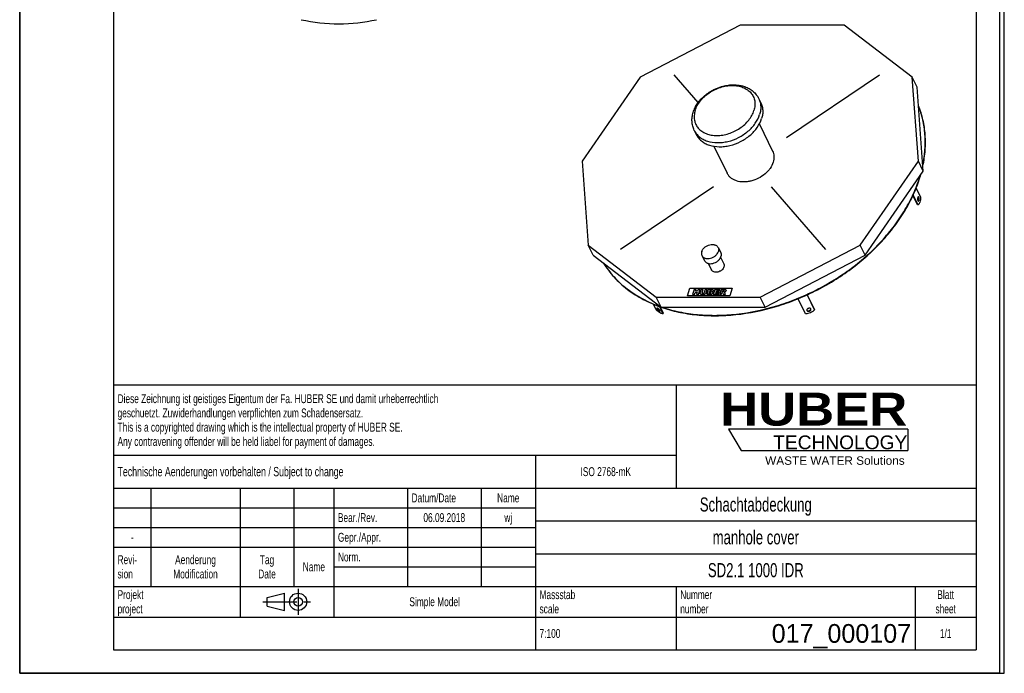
# Model space of a CAD drawing. Header units: millimetres. Extents: x 0 to 3000, y 0 to 4243.
# Tile 1 of 2: x 0 to 3000, y 0 to 1991. Entities that reach past the tile are written whole.
import ezdxf

# ---------------------------------------------------------------- set-up
doc = ezdxf.new("R2010")
doc.units = ezdxf.units.MM
doc.header["$LTSCALE"] = 276.571429
doc.linetypes.add('CENTER', pattern=[0.6, 0.375, -0.075, 0.075, -0.075])
doc.layers.get('0').update_dxf_attribs({"linetype": 'CONTINUOUS'})
for name, color, linetype in [('_ACHSEN', 7, 'CONTINUOUS'), ('_KURVEN', 7, 'CONTINUOUS'), ('_ZEICHNUNGSELEM', 7, 'CONTINUOUS'), ('HUBER_Logo_BL0', 7, 'CONTINUOUS')]:
    doc.layers.add(name, color=color, linetype=linetype)
doc.styles.get("Standard").update_dxf_attribs({"font": 'txt', "width": 0.7})
doc.styles.add('TEXTSTYLE_2', font='ariblk.ttf')
doc.styles.add('TEXTSTYLE_3', font='arial.ttf')
doc.styles.add('TEXTSTYLE_5', font='txt')

# ---------------------------------------------------------------- blocks, each defined once
blk = doc.blocks.new('HUBER_LOGO_BL0', base_point=(2436.9, 721.1))
at = {"layer": 'HUBER_Logo_BL0', "color": 5, "linetype": 'Continuous'}
for p, q in [((2706, 743.2), (2159.6, 743.2)), ((2159.6, 743.2), (2198.2, 678.9)), ((2706, 743.2), (2706, 678.9)), ((2198.2, 678.9), (2706, 678.9))]:
    blk.add_line(p, q, dxfattribs=at)
at = {"layer": 'HUBER_Logo_BL0', "color": 2, "linetype": 'Continuous', "attachment_point": 3, "line_spacing_factor": 0.78}
for s, insert, char_height, width, style in [('HUBER\\P\\Farial.ttf;\\H41.7857142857;TECHNOLOGY ', (2704.5, 854.8), 100.286, 553.817, 'TEXTSTYLE_2'), ('WASTE WATER Solutions', (2696.5, 660.9), 25.714, 424.334, 'TEXTSTYLE_3')]:
    blk.add_mtext(s, dxfattribs=dict(at, insert=insert, char_height=char_height, width=width, style=style))
blk = doc.blocks.new('PROJEKTIONSMETHODE_1_BL1', base_point=(814.3, 217.9))
at = {"color": 2, "linetype": 'Continuous'}
for p, q in [((754, 231), (806.4, 244)), ((806.4, 191.7), (806.4, 244)), ((754, 204.8), (754, 231)), ((754, 204.8), (806.4, 191.7))]:
    blk.add_line(p, q, dxfattribs=at)
at = {"color": 2, "linetype": 'CENTER'}
for p, q in [((848.3, 257.1), (848.3, 178.6)), ((741, 217.9), (887.6, 217.9))]:
    blk.add_line(p, q, dxfattribs=at)
at = {"color": 2, "linetype": 'Continuous'}
for radius in [26.2, 13.1]:
    blk.add_circle((848.3, 217.9), radius, dxfattribs=at)
blk = doc.blocks.new('*T5')
at = {"color": 3, "linetype": 'Continuous'}
for p, q in [((0, 0), (2628.6, 0)), ((0, 0), (0, -807.1)), ((1714.3, 0), (1714.3, -314.3)), ((2628.6, 0), (2628.6, -807.1)), ((0, -214.3), (1714.3, -214.3)), ((1285.7, -214.3), (1285.7, -807.1)), ((0, -314.3), (2628.6, -314.3)), ((114.3, -314.3), (114.3, -614.3)), ((385.7, -314.3), (385.7, -707.1)), ((550, -314.3), (550, -614.3)), ((671.4, -314.3), (671.4, -707.1)), ((895.7, -314.3), (895.7, -614.3)), ((1120, -314.3), (1120, -614.3)), ((0, -374.3), (1285.7, -374.3)), ((1285.7, -414.3), (2628.6, -414.3)), ((0, -434.3), (1285.7, -434.3)), ((0, -494.3), (1285.7, -494.3)), ((1285.7, -514.3), (2628.6, -514.3)), ((671.4, -554.3), (1285.7, -554.3)), ((0, -614.3), (2628.6, -614.3)), ((1714.3, -614.3), (1714.3, -807.1)), ((2442.9, -614.3), (2442.9, -807.1)), ((0, -707.1), (2628.6, -707.1)), ((0, -807.1), (2628.6, -807.1))]:
    blk.add_line(p, q, dxfattribs=at)
at = {"layer": '_ZEICHNUNGSELEM', "color": 2, "linetype": 'Continuous', "line_spacing_factor": 0.96}
for s, insert, char_height, width, attachment_point in [('Diese Zeichnung ist geistiges Eigentum der Fa. HUBER SE und damit urheberrechtlich \\Pgeschuetzt. Zuwiderhandlungen verpflichten zum Schadensersatz.\\PThis is a copyrighted drawing which is the intellectual property of HUBER SE.\\PAny contravening offender will be held liabel for payment of damages.', (12.5, -28.4), 27.143, 3164.082, 1), ('Technische Aenderungen vorbehalten / Subject to change', (12.5, -250), 28.571, 2178.231, 1), ('ISO 2768-mK', (1500, -250.7), 27.143, 475.646, 2), ('Datum/Date', (908.2, -330.7), 27.14, 417.483, 1), ('Name', (1202.9, -330.7), 27.14, 180.952, 2), ('Schachtabdeckung', (1957.1, -342.9), 42.857, 971.429, 2), ('Bear./Rev.', (683.9, -390.7), 27.14, 389.048, 1), ('wj', (1202.9, -390.7), 27.14, 91.769, 2), ('06.09.2018', (1007.9, -390.7), 27.14, 401.973, 2), ('Gepr./Appr.', (683.9, -450.7), 27.143, 427.823, 1), ('manhole cover', (1957.1, -442.9), 42.857, 806.122, 2), ('-', (57.1, -450.7), 27.1, 49.116, 2), ('Revi-\\Psion', (12.5, -519), 27.14, 197.755, 1), ('Aenderung\\PModification', (250, -519), 27.143, 422.653, 2), ('Tag\\PDate', (467.9, -519), 27.14, 157.687, 2), ('Norm. ', (683.9, -510.7), 27.14, 250.748, 1), ('Name', (610.7, -540.7), 27.14, 180.952, 2), ('SD2.1 1000 IDR', (1957.1, -542.9), 42.857, 912.245, 2), ('Projekt\\Pproject', (12.5, -625.4), 27.14, 262.381, 1), ('Massstab\\Pscale', (1298.2, -625.4), 27.14, 320.544, 1), ('Nummer\\Pnumber', (1726.8, -625.4), 27.14, 266.259, 1), ('Blatt\\Psheet', (2535.7, -625.4), 27.14, 186.122, 2), ('Simple Model', (978.6, -647.1), 27.143, 469.184, 2), ('7:100', (1298.2, -743.6), 27.14, 188.707, 1), ('1/1', (2535.7, -743.6), 27.14, 113.741, 2)]:
    blk.add_mtext(s, dxfattribs=dict(at, insert=insert, char_height=char_height, width=width, attachment_point=attachment_point))
at = {"layer": '_ZEICHNUNGSELEM', "color": 2, "linetype": 'Continuous', "insert": (2430.4, -728.6), "char_height": 57.14, "width": 904.762, "attachment_point": 3, "line_spacing_factor": 0.96, "style": 'TEXTSTYLE_5'}
blk.add_mtext('017_000107', dxfattribs=at)

msp = doc.modelspace()

# ---------------------------------------------------------------- linework, layer by layer
at = {"color": 7, "linetype": 'Continuous'}
for p, q in [((0, 0), (0, 4242.86)), ((0, 0), (0, 4242.86)), ((3000, 0), (3000, 4242.86)), ((3000, 0), (3000, 4242.86)), ((2195.62, 1974.5), (1890.55, 1816.23)), ((2512.25, 1974.5), (2195.62, 1974.5)), ((2719.5, 1816.23), (2512.25, 1974.5)), ((1890.55, 1816.23), (1713.57, 1560.12)), ((2734.45, 1785.77), (2719.5, 1816.23)), ((2738.2, 1560.12), (2719.5, 1816.23)), ((2753.15, 1529.67), (2734.45, 1785.77)), ((1713.57, 1560.12), (1732.27, 1304.02)), ((2561.22, 1304.02), (2738.2, 1560.12)), ((2753.15, 1529.67), (2738.2, 1560.12)), ((2576.16, 1273.56), (2753.15, 1529.67)), ((1747.22, 1273.56), (1732.27, 1304.02)), ((1732.27, 1304.02), (1939.52, 1145.74)), ((2256.15, 1145.74), (2561.22, 1304.02)), ((2576.16, 1273.56), (2561.22, 1304.02)), ((1747.22, 1273.56), (1954.47, 1115.29)), ((2271.09, 1115.29), (2576.16, 1273.56)), ((1939.52, 1145.74), (2256.15, 1145.74)), ((1954.47, 1115.29), (1939.52, 1145.74)), ((2271.09, 1115.29), (2256.15, 1145.74)), ((1954.47, 1115.29), (2271.09, 1115.29)), ((0, 0), (3000, 0)), ((0, 0), (3000, 0))]:
    msp.add_line(p, q, dxfattribs=at)
at = {"color": 3, "linetype": 'Continuous'}
for p, q in [((2985.71, 4214.29), (2985.71, 0)), ((0, 2121.43), (0, 0)), ((2985.71, 0), (0, 0))]:
    msp.add_line(p, q, dxfattribs=at)
at = {"color": 5, "linetype": 'Continuous'}
for p, q in [((285.71, 4142.86), (285.71, 71.43)), ((2914.29, 4142.86), (2914.29, 71.43)), ((285.71, 71.43), (2914.29, 71.43))]:
    msp.add_line(p, q, dxfattribs=at)
at = {"color": 7, "linetype": 'Continuous'}
for centre, radius, start, end in [((972.5, 2516.03), 537.5, 257.63202, 282.36798), ((2352.12, 1632.05), 408.42, 342.82707, 343.48005), ((2353.81, 1630.47), 407.3, 342.82668, 344.02445)]:
    msp.add_arc(centre, radius, start, end, dxfattribs=at)
for points, knots in [([(2752.05, 1545.23), (2755.39, 1561.08), (2759.97, 1592.73), (2760.08, 1632.41), (2756.68, 1663.19), (2752.44, 1685.61), (2746.52, 1707.45), (2741.45, 1721.6), (2738.65, 1728.54)], [0, 0, 0, 0, 0.2606351, 0.5127388, 0.636264, 0.7584306, 0.8795611, 1, 1, 1, 1]), ([(2751.82, 1548.32), (2755.02, 1563.88), (2759.39, 1594.93), (2759.44, 1633.85), (2756.11, 1664.05), (2750.66, 1693.27), (2744.09, 1714.57), (2738.65, 1728.26)], [0, 0, 0, 0, 0.2604762, 0.5126078, 0.6361945, 0.7584422, 1, 1, 1, 1]), ([(1954.43, 1115.21), (1971.57, 1109.25), (2007.35, 1099.36), (2063.37, 1090.75), (2122.02, 1088.18), (2203.49, 1092.9), (2285.66, 1109.79), (2365.73, 1137.58), (2424.6, 1163.95), (2480.93, 1195.29), (2550.94, 1242.66), (2613.4, 1298.21), (2665.56, 1360.45), (2698.24, 1408.78), (2724.45, 1458.58), (2737.62, 1493.01), (2742.94, 1510.21)], [0, 0, 0, 0, 0.056341, 0.1149104, 0.1756111, 0.2382394, 0.3679041, 0.4343045, 0.5011219, 0.5678955, 0.6341662, 0.7633353, 0.8256191, 0.8859294, 0.9440813, 1, 1, 1, 1]), ([(1957.24, 1115.28), (1974.41, 1109.48), (2010.2, 1099.89), (2066.17, 1091.68), (2124.69, 1089.47), (2205.89, 1094.59), (2287.72, 1111.77), (2367.39, 1139.74), (2425.94, 1166.18), (2481.94, 1197.54), (2551.52, 1244.86), (2613.58, 1300.28), (2665.4, 1362.31), (2697.88, 1410.45), (2723.93, 1460.05), (2737.04, 1494.32), (2742.33, 1511.46)], [0, 0, 0, 0, 0.05646, 0.1151354, 0.1759228, 0.2386148, 0.3683355, 0.4347287, 0.5015197, 0.5682516, 0.6344695, 0.7635199, 0.8257456, 0.8860043, 0.9441135, 1, 1, 1, 1]), ([(1778.45, 1249.68), (1783.15, 1242.08), (1793.3, 1227.25), (1810.64, 1206.43), (1830.05, 1187.06), (1858.82, 1163.06), (1899.72, 1137.15), (1935.65, 1121.73), (1954.43, 1115.21)], [0, 0, 0, 0, 0.1187033, 0.2384207, 0.3596152, 0.4827063, 0.7357609, 1, 1, 1, 1]), ([(1778.78, 1249.42), (1783.45, 1241.96), (1793.53, 1227.42), (1810.68, 1206.99), (1829.83, 1187.96), (1858.17, 1164.37), (1898.37, 1138.84), (1933.65, 1123.56), (1952.08, 1117.06)], [0, 0, 0, 0, 0.1187672, 0.2385565, 0.3598151, 0.4829479, 0.7359802, 1, 1, 1, 1])]:
    msp.add_open_spline(points, degree=3, knots=knots, dxfattribs=at)
at = {"layer": '_ACHSEN', "color": 7, "linetype": 'Continuous'}
for p, q in [((2251.97, 1750.42), (2258.07, 1737.99)), ((2055.37, 1653.94), (2061.47, 1641.51)), ((2253.63, 1673.26), (2294.04, 1590.91)), ((2115.39, 1605.41), (2155.79, 1523.07)), ((2731.42, 1477.76), (2744.81, 1450.48)), ((2735.71, 1426.98), (2721.76, 1455.4)), ((2737.55, 1426.98), (2722.66, 1457.32)), ((2737.55, 1426.98), (2735.71, 1426.98)), ((2128.21, 1296.91), (2135.83, 1281.37)), ((2078.83, 1272.68), (2086.46, 1257.14)), ((2135.74, 1267.26), (2145.43, 1247.52)), ((2097.68, 1248.58), (2107.36, 1228.84)), ((2393.99, 1095.36), (2371.6, 1140.98)), ((2399.11, 1152.83), (2421.55, 1107.11)), ((2399.25, 1152.89), (2421.05, 1108.47)), ((1939.39, 1107.11), (1931.02, 1124.18)), ((1949, 1117.14), (1959.69, 1095.36)), ((1951.43, 1116.3), (1961.03, 1096.72)), ((1959.69, 1095.36), (1961.03, 1096.72)), ((2398.63, 1105.2), (2398.75, 1104.91)), ((2410.82, 1109.71), (2410.69, 1110)), ((2421.55, 1107.11), (2421.05, 1108.47))]:
    msp.add_line(p, q, dxfattribs=at)
for points, knots in [([(2052.06, 1708.65), (2053.55, 1713.46), (2057.4, 1722.99), (2065.4, 1736.39), (2075.45, 1748.86), (2091.35, 1764.05), (2114.83, 1779.37), (2141.21, 1788.89), (2162.94, 1792.46), (2178.99, 1793), (2194.56, 1791.35), (2209.29, 1787.47), (2222.84, 1781.36), (2234.82, 1773.07), (2244.81, 1762.73), (2249.89, 1754.65), (2251.97, 1750.42)], [0, 0, 0, 0, 0.0602779, 0.1223036, 0.1860801, 0.2514014, 0.3847444, 0.5182103, 0.583671, 0.6476191, 0.7098281, 0.7702795, 0.8291551, 0.8867904, 0.943598, 1, 1, 1, 1]), ([(2258.07, 1737.99), (2259.8, 1734.45), (2262.57, 1726.92), (2264.36, 1714.86), (2263.79, 1702.27), (2261.91, 1693.91), (2260.62, 1689.75)], [0, 0, 0, 0, 0.2390843, 0.4829162, 0.7355749, 1, 1, 1, 1]), ([(2055.37, 1653.94), (2053.34, 1658.07), (2050.12, 1666.78), (2048.01, 1680.62), (2048.58, 1694.78), (2050.65, 1704.08), (2052.06, 1708.65)], [0, 0, 0, 0, 0.2457505, 0.4931759, 0.7440195, 1, 1, 1, 1]), ([(2061.47, 1641.51), (2063.31, 1637.75), (2067.92, 1630.52), (2077.13, 1621.3), (2088.43, 1613.85), (2106.26, 1606.34), (2126.64, 1603.36), (2147.78, 1604.49), (2170, 1608.5), (2191.68, 1616.6), (2211.58, 1628.19), (2225.27, 1638.44), (2237.32, 1649.99), (2250.48, 1666.28), (2257.68, 1680.21), (2260.62, 1689.75)], [0, 0, 0, 0, 0.0507341, 0.1026056, 0.156572, 0.2132894, 0.3355468, 0.401113, 0.468898, 0.6080342, 0.677985, 0.7469976, 0.8142995, 0.8792374, 1, 1, 1, 1]), ([(2294.04, 1590.91), (2295.26, 1588.43), (2297.21, 1583.13), (2298.47, 1574.65), (2298.07, 1565.79), (2296.74, 1559.92), (2295.84, 1556.99)], [0, 0, 0, 0, 0.2390843, 0.4829162, 0.7355749, 1, 1, 1, 1]), ([(2295.84, 1556.99), (2293.77, 1550.28), (2288.71, 1540.49), (2279.45, 1529.03), (2268.04, 1518.1), (2251.12, 1506.96), (2232.12, 1499.86), (2216.48, 1497.03), (2201.62, 1496.24), (2187.29, 1498.34), (2174.75, 1503.62), (2166.81, 1508.85), (2160.33, 1515.34), (2157.09, 1520.42), (2155.79, 1523.07)], [0, 0, 0, 0, 0.1207912, 0.1857443, 0.2530621, 0.3918222, 0.5309912, 0.5987922, 0.6643739, 0.7866602, 0.843391, 0.8973702, 0.949254, 1, 1, 1, 1]), ([(2738.13, 1451.45), (2738, 1451.45), (2737.71, 1451.39), (2737.33, 1451.14), (2736.97, 1450.75), (2736.49, 1450), (2736.03, 1448.76), (2735.69, 1447.03), (2735.56, 1445.11), (2735.65, 1443.18), (2735.96, 1441.4), (2736.33, 1440.32), (2736.56, 1439.85)], [0, 0, 0, 0, 0.0313934, 0.066536, 0.1078921, 0.1565391, 0.2753624, 0.4178848, 0.5738379, 0.7308845, 0.8765311, 1, 1, 1, 1]), ([(2737.86, 1450.04), (2737.81, 1450.13), (2737.63, 1450.48), (2737.41, 1450.8), (2737.21, 1451)], [0, 0, 0, 0, 0.2785613, 1, 1, 1, 1]), ([(2737.21, 1438.89), (2737.44, 1439.13), (2737.87, 1439.77), (2738.32, 1440.95), (2738.64, 1442.39), (2738.88, 1444.54), (2738.79, 1446.73), (2738.37, 1448.75), (2738.05, 1449.65), (2737.86, 1450.04)], [0, 0, 0, 0, 0.0866244, 0.1962619, 0.3252347, 0.4670216, 0.7561982, 0.8873802, 1, 1, 1, 1]), ([(2744.81, 1450.48), (2744.78, 1447.85), (2744.43, 1442.83), (2743.2, 1436.88), (2741.74, 1432.78), (2740.52, 1430.31), (2739.17, 1428.35), (2738.1, 1427.35), (2737.55, 1426.98)], [0, 0, 0, 0, 0.312244, 0.5953876, 0.7190434, 0.8279917, 0.9213976, 1, 1, 1, 1]), ([(2739.7, 1450.04), (2739.6, 1450.25), (2739.39, 1450.62), (2739, 1451.08), (2738.58, 1451.37), (2738.27, 1451.45), (2738.13, 1451.45)], [0, 0, 0, 0, 0.3159474, 0.5820841, 0.8045574, 1, 1, 1, 1]), ([(2738.13, 1438.45), (2738.26, 1438.45), (2738.54, 1438.51), (2738.93, 1438.75), (2739.29, 1439.14), (2739.76, 1439.89), (2740.22, 1441.13), (2740.57, 1442.86), (2740.7, 1444.78), (2740.6, 1446.71), (2740.3, 1448.49), (2739.93, 1449.57), (2739.7, 1450.04)], [0, 0, 0, 0, 0.0313934, 0.066536, 0.1078921, 0.1565391, 0.2753624, 0.4178848, 0.5738379, 0.7308845, 0.8765311, 1, 1, 1, 1]), ([(2736.56, 1439.85), (2736.66, 1439.64), (2736.87, 1439.27), (2737.26, 1438.81), (2737.67, 1438.52), (2737.99, 1438.45), (2738.13, 1438.45)], [0, 0, 0, 0, 0.3159474, 0.5820841, 0.8045574, 1, 1, 1, 1]), ([(2078.19, 1284.8), (2078.93, 1287.19), (2081.38, 1291.94), (2085.99, 1296.88), (2090.5, 1300.26), (2095.51, 1303.17), (2102.22, 1305.68), (2109.21, 1306.54), (2114.52, 1306.1), (2118.16, 1305.24), (2121.44, 1303.86), (2124.27, 1301.99), (2126.59, 1299.67), (2127.74, 1297.86), (2128.21, 1296.91)], [0, 0, 0, 0, 0.1207864, 0.2527778, 0.321804, 0.3917686, 0.5309321, 0.664042, 0.7268775, 0.7866686, 0.8433971, 0.8973742, 0.9492559, 1, 1, 1, 1]), ([(2128.21, 1296.91), (2128.64, 1296.02), (2129.34, 1294.13), (2129.95, 1290.03), (2129.48, 1286.83), (2128.85, 1284.8)], [0, 0, 0, 0, 0.2395658, 0.4838887, 1, 1, 1, 1]), ([(2078.19, 1284.8), (2077.56, 1282.76), (2077.09, 1279.57), (2077.7, 1275.46), (2078.4, 1273.57), (2078.83, 1272.68)], [0, 0, 0, 0, 0.5161113, 0.7604342, 1, 1, 1, 1]), ([(2078.83, 1272.68), (2079.29, 1271.74), (2080.45, 1269.92), (2082.77, 1267.61), (2085.6, 1265.74), (2088.88, 1264.36), (2092.52, 1263.49), (2097.83, 1263.05), (2104.81, 1263.92), (2111.53, 1266.43), (2116.53, 1269.34), (2121.04, 1272.72), (2125.65, 1277.65), (2128.11, 1282.4), (2128.85, 1284.8)], [0, 0, 0, 0, 0.0507441, 0.1026258, 0.1566029, 0.2133314, 0.2731225, 0.335958, 0.4690679, 0.6082314, 0.678196, 0.7472222, 0.8792136, 1, 1, 1, 1]), ([(2086.46, 1257.14), (2086.92, 1256.2), (2088.08, 1254.38), (2090.39, 1252.07), (2093.23, 1250.19), (2096.51, 1248.81), (2100.15, 1247.95), (2105.45, 1247.51), (2112.44, 1248.38), (2119.16, 1250.89), (2124.16, 1253.8), (2128.67, 1257.18), (2133.28, 1262.11), (2135.73, 1266.86), (2136.47, 1269.26)], [0, 0, 0, 0, 0.0507441, 0.1026258, 0.1566029, 0.2133314, 0.2731225, 0.335958, 0.4690679, 0.6082314, 0.678196, 0.7472222, 0.8792136, 1, 1, 1, 1]), ([(2135.83, 1281.37), (2136.27, 1280.48), (2136.96, 1278.59), (2137.57, 1274.49), (2137.1, 1271.29), (2136.47, 1269.26)], [0, 0, 0, 0, 0.2395658, 0.4838887, 1, 1, 1, 1]), ([(2145.92, 1238.18), (2145.35, 1236.33), (2143.46, 1232.67), (2139.91, 1228.87), (2136.43, 1226.26), (2132.57, 1224.01), (2127.39, 1222.08), (2121.06, 1221.3), (2115.19, 1222.14), (2111.04, 1224.28), (2108.61, 1226.71), (2107.72, 1228.11), (2107.36, 1228.84)], [0, 0, 0, 0, 0.120885, 0.2529841, 0.3220667, 0.3920884, 0.5313656, 0.6645841, 0.7869655, 0.8972904, 0.9492145, 1, 1, 1, 1]), ([(2145.43, 1247.52), (2145.76, 1246.83), (2146.3, 1245.37), (2146.77, 1242.21), (2146.41, 1239.75), (2145.92, 1238.18)], [0, 0, 0, 0, 0.2395658, 0.4838887, 1, 1, 1, 1]), ([(1941.87, 1112.02), (1941.78, 1111.93), (1941.66, 1111.67), (1941.67, 1111.2), (1941.81, 1110.62), (1941.99, 1110.22), (1942.1, 1110)], [0, 0, 0, 0, 0.1693051, 0.3817417, 0.6574062, 1, 1, 1, 1]), ([(1950.89, 1104.91), (1950.67, 1105.37), (1950.07, 1106.33), (1948.97, 1107.72), (1947.65, 1109.1), (1946.24, 1110.33), (1945.03, 1111.2), (1944.12, 1111.72), (1943.52, 1112), (1942.98, 1112.17), (1942.52, 1112.24), (1942.14, 1112.21), (1941.94, 1112.09), (1941.87, 1112.02)], [0, 0, 0, 0, 0.1275651, 0.2782049, 0.4398875, 0.5992188, 0.7430864, 0.8056565, 0.8604679, 0.9068316, 0.9446349, 0.9747798, 1, 1, 1, 1]), ([(1943.13, 1112.12), (1943.14, 1112.06), (1943.23, 1111.8), (1943.34, 1111.54), (1943.44, 1111.35)], [0, 0, 0, 0, 0.2290231, 1, 1, 1, 1]), ([(1943.44, 1111.35), (1943.61, 1111), (1944.05, 1110.26), (1945.17, 1108.74), (1946.86, 1106.94), (1948.73, 1105.41), (1950.2, 1104.53), (1950.88, 1104.23), (1951.2, 1104.14)], [0, 0, 0, 0, 0.1106331, 0.2390333, 0.5229681, 0.7943935, 0.9081021, 1, 1, 1, 1]), ([(2410.69, 1110), (2410.56, 1110.26), (2410.22, 1110.76), (2409.25, 1111.6), (2407.57, 1112.23), (2405.27, 1112.28), (2402.92, 1111.68), (2400.8, 1110.51), (2399.21, 1108.91), (2398.47, 1107.3), (2398.4, 1106.05), (2398.53, 1105.47), (2398.63, 1105.2)], [0, 0, 0, 0, 0.051307, 0.1051628, 0.2241512, 0.3594151, 0.5042194, 0.6480076, 0.780601, 0.8964556, 0.9491949, 1, 1, 1, 1]), ([(2398.45, 1105.91), (2398.76, 1105.45), (2399.68, 1104.63), (2401.51, 1104.03), (2403.63, 1103.99), (2405.8, 1104.51), (2407.79, 1105.53), (2409.38, 1106.93), (2410.38, 1108.58), (2410.55, 1109.8), (2410.49, 1110.35)], [0, 0, 0, 0, 0.1048756, 0.2239488, 0.3575446, 0.4998831, 0.6422461, 0.7759077, 0.8950641, 1, 1, 1, 1]), ([(1959.69, 1095.36), (1959.15, 1095.27), (1957.89, 1095.31), (1955.87, 1095.82), (1953.53, 1096.78), (1950.94, 1098.15), (1948.16, 1099.92), (1944.18, 1102.82), (1941.29, 1105.32), (1939.39, 1107.11)], [0, 0, 0, 0, 0.0686659, 0.1553357, 0.2607502, 0.3838241, 0.522397, 0.6735982, 1, 1, 1, 1]), ([(1942.1, 1110), (1942.32, 1109.53), (1942.92, 1108.58), (1944.02, 1107.18), (1945.34, 1105.81), (1946.75, 1104.57), (1947.95, 1103.71), (1948.87, 1103.18), (1949.47, 1102.91), (1950, 1102.73), (1950.46, 1102.66), (1950.84, 1102.7), (1951.05, 1102.81), (1951.12, 1102.88)], [0, 0, 0, 0, 0.1275651, 0.2782049, 0.4398875, 0.5992188, 0.7430864, 0.8056565, 0.8604679, 0.9068316, 0.9446349, 0.9747798, 1, 1, 1, 1]), ([(1951.12, 1102.88), (1951.2, 1102.97), (1951.33, 1103.23), (1951.32, 1103.7), (1951.17, 1104.28), (1951, 1104.69), (1950.89, 1104.91)], [0, 0, 0, 0, 0.1693051, 0.3817417, 0.6574062, 1, 1, 1, 1]), ([(2421.55, 1107.11), (2420, 1105.19), (2416.21, 1101.67), (2409.38, 1097.85), (2401.81, 1095.56), (2396.54, 1095.19), (2393.99, 1095.36)], [0, 0, 0, 0, 0.2392544, 0.494328, 0.7524341, 1, 1, 1, 1]), ([(2398.75, 1104.91), (2398.88, 1104.64), (2399.22, 1104.14), (2400.19, 1103.31), (2401.88, 1102.67), (2404.17, 1102.62), (2406.53, 1103.22), (2408.64, 1104.4), (2410.24, 1105.99), (2410.97, 1107.6), (2411.04, 1108.85), (2410.92, 1109.44), (2410.82, 1109.71)], [0, 0, 0, 0, 0.051307, 0.1051628, 0.2241512, 0.3594151, 0.5042194, 0.6480076, 0.780601, 0.8964556, 0.9491949, 1, 1, 1, 1])]:
    msp.add_open_spline(points, degree=3, knots=knots, dxfattribs=at)
at = {"layer": '_ACHSEN', "color": 9, "linetype": 'Continuous'}
for points, knots in [([(2058.04, 1714.38), (2059.63, 1719.53), (2064.07, 1729.81), (2073.68, 1744.09), (2086.08, 1757.23), (2105.77, 1772.62), (2128.75, 1783.73), (2153, 1789.58), (2170.94, 1791.11), (2188.03, 1789.72), (2203.64, 1785.46), (2217.19, 1778.42), (2228.11, 1768.82), (2235.89, 1757.01), (2240.17, 1743.5), (2240.77, 1728.93), (2238.82, 1719.2), (2237.33, 1714.38)], [0, 0, 0, 0, 0.0611226, 0.1261073, 0.1944441, 0.2652159, 0.4088481, 0.4794582, 0.5475443, 0.6122179, 0.6730097, 0.7300073, 0.7839518, 0.8362112, 0.8885473, 0.9427032, 1, 1, 1, 1]), ([(2251.97, 1750.42), (2253.7, 1746.89), (2256.47, 1739.36), (2258.26, 1727.29), (2257.69, 1714.7), (2255.81, 1706.35), (2254.52, 1702.18)], [0, 0, 0, 0, 0.2390843, 0.4829162, 0.7355749, 1, 1, 1, 1]), ([(2058.04, 1714.38), (2056.55, 1709.56), (2054.59, 1699.83), (2055.2, 1685.26), (2059.47, 1671.75), (2067.26, 1659.94), (2078.18, 1650.34), (2091.72, 1643.3), (2107.34, 1639.04), (2124.43, 1637.65), (2142.36, 1639.18), (2166.62, 1645.03), (2189.6, 1656.14), (2209.28, 1671.53), (2221.68, 1684.67), (2231.29, 1698.95), (2235.74, 1709.23), (2237.33, 1714.38)], [0, 0, 0, 0, 0.0572968, 0.1114527, 0.1637888, 0.2160482, 0.2699927, 0.3269903, 0.3877821, 0.4524557, 0.5205418, 0.5911519, 0.7347841, 0.8055559, 0.8738927, 0.9388774, 1, 1, 1, 1]), ([(2055.37, 1653.94), (2057.21, 1650.18), (2061.82, 1642.95), (2071.03, 1633.73), (2082.33, 1626.28), (2100.16, 1618.77), (2120.54, 1615.8), (2141.68, 1616.92), (2163.9, 1620.93), (2185.58, 1629.03), (2205.48, 1640.62), (2219.16, 1650.88), (2231.22, 1662.42), (2244.38, 1678.72), (2251.58, 1692.64), (2254.52, 1702.18)], [0, 0, 0, 0, 0.0507341, 0.1026056, 0.156572, 0.2132894, 0.3355468, 0.401113, 0.468898, 0.6080342, 0.677985, 0.7469976, 0.8142995, 0.8792374, 1, 1, 1, 1])]:
    msp.add_open_spline(points, degree=3, knots=knots, dxfattribs=at)
at = {"layer": '_KURVEN', "color": 4, "linetype": 'Continuous'}
for p, q in [((2067.47, 1738.63), (1994.58, 1822.72)), ((2335.95, 1631.77), (2619.49, 1822.72)), ((2113.89, 1482.21), (1830.34, 1291.26)), ((2289.73, 1482.21), (2455.26, 1291.26)), ((2034.57, 1149.66), (2041.83, 1173.16)), ((2041.83, 1173.16), (2170.78, 1173.16)), ((2170.78, 1173.16), (2163.52, 1149.66)), ((2163.52, 1149.66), (2034.57, 1149.66)), ((2055.27, 1169.24), (2050.43, 1153.58)), ((2050.43, 1153.58), (2056.12, 1153.58)), ((2060.96, 1169.24), (2055.27, 1169.24)), ((2056.12, 1153.58), (2058.08, 1159.91)), ((2058.08, 1159.91), (2064.3, 1159.91)), ((2059.27, 1163.76), (2060.96, 1169.24)), ((2065.49, 1163.76), (2059.27, 1163.76)), ((2064.3, 1159.91), (2062.34, 1153.58)), ((2062.34, 1153.58), (2068.06, 1153.58)), ((2067.18, 1169.24), (2065.49, 1163.76)), ((2072.9, 1169.24), (2067.18, 1169.24)), ((2068.06, 1153.58), (2072.9, 1169.24)), ((2076.7, 1169.24), (2073.81, 1159.9)), ((2082.38, 1169.24), (2076.7, 1169.24)), ((2079.42, 1159.68), (2082.38, 1169.24)), ((2088.67, 1169.24), (2085.72, 1159.68)), ((2094.35, 1169.24), (2088.67, 1169.24)), ((2091.46, 1159.9), (2094.35, 1169.24)), ((2098.13, 1169.24), (2093.29, 1153.58)), ((2093.29, 1153.58), (2103.12, 1153.58)), ((2108.79, 1169.24), (2098.13, 1169.24)), ((2100.07, 1156.94), (2101.06, 1160.12)), ((2102.98, 1156.94), (2100.07, 1156.94)), ((2101.06, 1160.12), (2103.95, 1160.12)), ((2101.98, 1163.1), (2102.9, 1166.07)), ((2104.45, 1163.1), (2101.98, 1163.1)), ((2102.9, 1166.07), (2105.41, 1166.07)), ((2118.13, 1169.24), (2113.28, 1153.58)), ((2113.28, 1153.58), (2128.82, 1153.58)), ((2133.38, 1169.24), (2118.13, 1169.24)), ((2120.09, 1157.13), (2121.04, 1160.21)), ((2129.91, 1157.13), (2120.09, 1157.13)), ((2121.04, 1160.21), (2129.9, 1160.21)), ((2122.03, 1163.41), (2122.8, 1165.9)), ((2130.89, 1163.41), (2122.03, 1163.41)), ((2122.8, 1165.9), (2132.35, 1165.9)), ((2128.82, 1153.58), (2129.91, 1157.13)), ((2129.9, 1160.21), (2130.89, 1163.41)), ((2136.8, 1169.24), (2131.96, 1153.58)), ((2131.96, 1153.58), (2137.67, 1153.58)), ((2132.35, 1165.9), (2133.38, 1169.24)), ((2146.28, 1169.24), (2136.8, 1169.24)), ((2137.67, 1153.58), (2139.64, 1159.94)), ((2139.64, 1159.94), (2140.14, 1159.94)), ((2140.55, 1162.9), (2141.54, 1166.08)), ((2142.95, 1162.9), (2140.55, 1162.9)), ((2141.54, 1166.08), (2144.04, 1166.08)), ((2142.08, 1158.37), (2143.64, 1153.58)), ((2143.64, 1153.58), (2150.08, 1153.58)), ((2150.08, 1153.58), (2148.71, 1158.11))]:
    msp.add_line(p, q, dxfattribs=at)
for points in [[(2073.52, 1157.25), (2073.48, 1158.26), (2073.57, 1159.13), (2073.81, 1159.9)], [(2074.17, 1155.45), (2073.76, 1156.04), (2073.54, 1156.63), (2073.52, 1157.25)], [(2075.71, 1154.1), (2075.09, 1154.42), (2074.58, 1154.87), (2074.17, 1155.45)], [(2078.17, 1153.47), (2077.15, 1153.58), (2076.32, 1153.78), (2075.71, 1154.1)], [(2081.06, 1153.31), (2080.15, 1153.31), (2079.19, 1153.36), (2078.17, 1153.47)], [(2079.42, 1159.68), (2079.16, 1158.82), (2079.23, 1158.16), (2079.63, 1157.68)], [(2079.63, 1157.68), (2080.04, 1157.2), (2080.74, 1156.97), (2081.74, 1156.97)], [(2085.2, 1153.83), (2083.99, 1153.49), (2082.6, 1153.31), (2081.06, 1153.31)], [(2081.74, 1156.97), (2082.72, 1156.97), (2083.55, 1157.2), (2084.25, 1157.67)], [(2084.25, 1157.67), (2084.95, 1158.14), (2085.45, 1158.81), (2085.72, 1159.68)], [(2087.88, 1155.13), (2086.96, 1154.51), (2086.07, 1154.08), (2085.2, 1153.83)], [(2090.14, 1157.29), (2089.55, 1156.46), (2088.8, 1155.75), (2087.88, 1155.13)], [(2091.46, 1159.9), (2091.18, 1158.97), (2090.73, 1158.11), (2090.14, 1157.29)], [(2102.98, 1156.94), (2103.96, 1156.94), (2104.69, 1157.08), (2105.19, 1157.38)], [(2105.73, 1153.79), (2104.41, 1153.64), (2103.53, 1153.58), (2103.12, 1153.58)], [(2105.9, 1159.69), (2105.58, 1159.97), (2104.94, 1160.12), (2103.95, 1160.12)], [(2104.45, 1163.1), (2105.33, 1163.1), (2105.99, 1163.23), (2106.42, 1163.48)], [(2105.19, 1157.38), (2105.68, 1157.68), (2106, 1158.08), (2106.16, 1158.58)], [(2107.1, 1165.69), (2106.83, 1165.94), (2106.26, 1166.07), (2105.41, 1166.07)], [(2108.06, 1154.3), (2107.5, 1154.07), (2106.72, 1153.9), (2105.73, 1153.79)], [(2106.16, 1158.58), (2106.3, 1159.04), (2106.22, 1159.41), (2105.9, 1159.69)], [(2106.42, 1163.48), (2106.85, 1163.74), (2107.14, 1164.13), (2107.3, 1164.62)], [(2107.3, 1164.62), (2107.43, 1165.07), (2107.37, 1165.43), (2107.1, 1165.69)], [(2110.35, 1155.84), (2109.7, 1155.19), (2108.94, 1154.68), (2108.06, 1154.3)], [(2108.79, 1169.24), (2110.56, 1169.24), (2111.8, 1168.87), (2112.53, 1168.12)], [(2111.35, 1162.96), (2110.75, 1162.51), (2109.98, 1162.17), (2109.04, 1161.91)], [(2109.04, 1161.91), (2110.27, 1161.64), (2111.1, 1161.18), (2111.52, 1160.51)], [(2111.7, 1158.03), (2111.44, 1157.22), (2110.99, 1156.48), (2110.35, 1155.84)], [(2113.1, 1165.34), (2112.81, 1164.41), (2112.23, 1163.62), (2111.35, 1162.96)], [(2111.52, 1160.51), (2111.94, 1159.85), (2112, 1159.03), (2111.7, 1158.03)], [(2112.53, 1168.12), (2113.25, 1167.37), (2113.44, 1166.44), (2113.1, 1165.34)], [(2141.41, 1159.56), (2141.08, 1159.81), (2140.66, 1159.94), (2140.14, 1159.94)], [(2142.08, 1158.37), (2141.88, 1158.98), (2141.67, 1159.38), (2141.41, 1159.56)], [(2142.95, 1162.9), (2143.2, 1162.9), (2143.73, 1162.96), (2144.53, 1163.1)], [(2146.03, 1165.67), (2145.74, 1165.94), (2145.07, 1166.08), (2144.04, 1166.08)], [(2144.53, 1163.1), (2144.92, 1163.17), (2145.28, 1163.33), (2145.6, 1163.6)], [(2145.6, 1163.6), (2145.91, 1163.86), (2146.14, 1164.17), (2146.24, 1164.51)], [(2146.24, 1164.51), (2146.4, 1165.01), (2146.33, 1165.4), (2146.03, 1165.67)], [(2148.45, 1161.1), (2147.89, 1160.86), (2147.16, 1160.65), (2146.26, 1160.49)], [(2146.26, 1160.49), (2146.87, 1160.29), (2147.32, 1160.1), (2147.56, 1159.91)], [(2146.28, 1169.24), (2148.04, 1169.24), (2149.35, 1169.12), (2150.2, 1168.86)], [(2147.56, 1159.91), (2147.73, 1159.78), (2147.95, 1159.51), (2148.22, 1159.08)], [(2148.22, 1159.08), (2148.48, 1158.66), (2148.65, 1158.34), (2148.71, 1158.11)], [(2150.72, 1162.64), (2150.09, 1162.01), (2149.33, 1161.5), (2148.45, 1161.1)], [(2150.2, 1168.86), (2151.05, 1168.6), (2151.64, 1168.12), (2152, 1167.42)], [(2152.08, 1164.89), (2151.81, 1164.02), (2151.35, 1163.27), (2150.72, 1162.64)], [(2152, 1167.42), (2152.36, 1166.73), (2152.39, 1165.89), (2152.08, 1164.89)]]:
    msp.add_open_spline(points, degree=3, dxfattribs=at)

# ---------------------------------------------------------------- block references
msp.add_blockref('*T5', (285.71, 878.57))
at = {"color": 2, "linetype": 'Continuous'}
msp.add_blockref('PROJEKTIONSMETHODE_1_BL1', (814.29, 217.86), dxfattribs=at)
at = {"layer": 'HUBER_Logo_BL0'}
msp.add_blockref('HUBER_LOGO_BL0', (2436.85, 721.11), dxfattribs=at)

doc.saveas('drawing.dxf')
